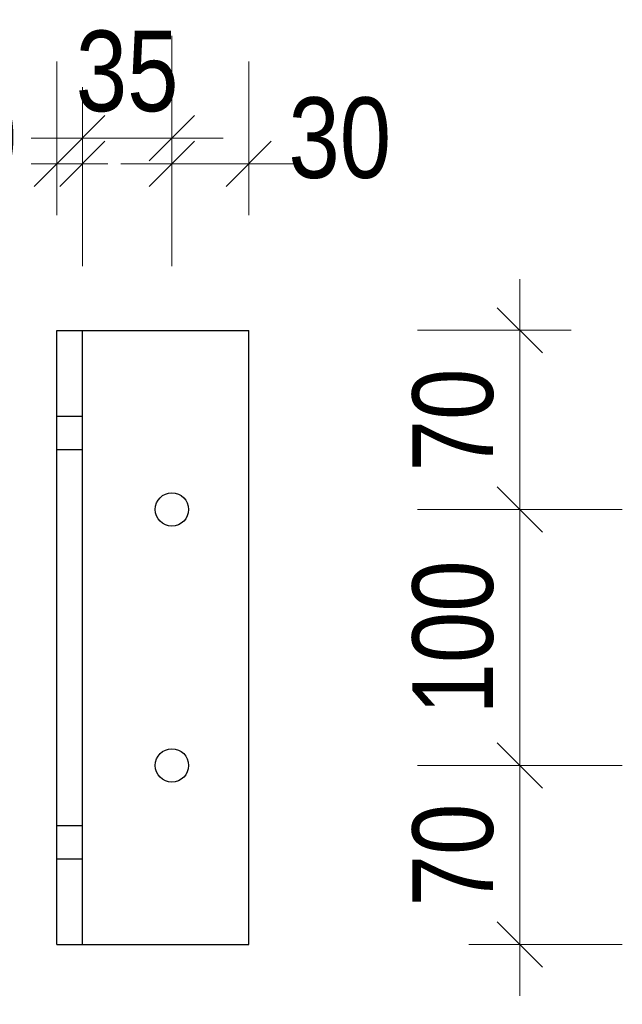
# Model space of a CAD drawing. Header units: millimetres. Extents: x 0 to 91, y -53.4 to 42.
# Tile 41 of 180: x 30.1 to 31.3, y -42.3 to -40.4. Entities that reach past the tile are written whole.
import ezdxf

# ---------------------------------------------------------------- set-up
doc = ezdxf.new("R2010")
doc.units = ezdxf.units.MM
doc.linetypes.add('HIDDENX2', pattern=[0.75, 0.5, -0.25])
doc.layers.add('Achsen', color=7, linetype='Continuous', lineweight=20)
doc.styles.add('Arial Narrow', font='ARIALN.TTF')
doc.dimstyles.new('Arch_Strakon_dimstyle', dxfattribs={"dimtxt": 1, "dimasz": 1, "dimexe": 1.25, "dimexo": 0.0625, "dimgap": 1, "dimtad": 0, "dimdec": 5, "dimzin": 12, "dimdsep": 46, "dimtxsty": 'Arial Narrow', "dimblk": 'Arrowhead_Tick', "dimsah": 1, "dimcen": 0, "dimse1": 1, "dimse2": 1, "dimclrd": 6, "dimclrt": 2, "dimazin": 0, "dimtfac": 1, "dimtdec": 4, "dimtmove": 0, "dimatfit": 3, "dimldrblk": 'NONE', "dimfxl": 1, "dimtvp": 1, "dimtolj": 1, "dimtzin": 0, "dimlwd": 13, "dimarcsym": 2})

# ---------------------------------------------------------------- blocks, each defined once
blk = doc.blocks.new('Arrowhead_Tick')
at = {"color": 0, "linetype": 'Continuous', "lineweight": -2}
for p, q in [((0, 20), (0, -10)), ((-1, 0), (0, 0)), ((10, 0), (0, 0))]:
    blk.add_line(p, q, dxfattribs=at)
at = {"color": 2, "linetype": 'Continuous', "lineweight": 35}
blk.add_line((4.42, 4.42), (-4.42, -4.42), dxfattribs=at)
blk = doc.blocks.new('*D350')
at = {"color": 6, "linetype": 'Continuous', "lineweight": 13}
for p, q in [((30.1859, -42.8408), (30.1759, -42.8408)), ((30.1959, -42.8408), (30.2459, -42.8408)), ((30.2559, -42.8408), (30.2659, -42.8408))]:
    blk.add_line(p, q, dxfattribs=at)
at = {"layer": 'Defpoints', "color": 0}
for p in [(30.1959, -42.2169), (30.2459, -42.2169), (30.2459, -42.8408)]:
    blk.add_point(p, dxfattribs=at)
at = {"color": 6, "lineweight": 13, "xscale": 0.01, "yscale": 0.01, "zscale": 0.01}
blk.add_blockref('Arrowhead_Tick', (30.1959, -42.8408), dxfattribs=at)
at = {"color": 6, "lineweight": 13, "xscale": 0.01, "yscale": 0.01, "zscale": 0.01, "rotation": 180}
blk.add_blockref('Arrowhead_Tick', (30.2459, -42.8408), dxfattribs=at)
at = {"color": 2, "lineweight": 35, "insert": (30.0179, -42.7908), "char_height": 0.1575, "attachment_point": 5, "style": 'Arial Narrow'}
blk.add_mtext('\\A1;10', dxfattribs=at)
blk = doc.blocks.new('_None')
blk = doc.blocks.new('*D351')
at = {"color": 6, "linetype": 'Continuous', "lineweight": 13}
blk.add_line((30.2559, -42.7908), (30.5609, -42.7908), dxfattribs=at)
at = {"layer": 'Defpoints', "color": 0}
for p in [(30.2459, -42.2169), (30.5709, -42.2169), (30.5709, -42.7908)]:
    blk.add_point(p, dxfattribs=at)
at = {"color": 6, "lineweight": 13, "xscale": 0.01, "yscale": 0.01, "zscale": 0.01}
blk.add_blockref('Arrowhead_Tick', (30.5709, -42.7908), dxfattribs=at)
at = {"color": 6, "lineweight": 13, "xscale": 0.01, "yscale": 0.01, "zscale": 0.01, "rotation": 180}
blk.add_blockref('Arrowhead_Tick', (30.2459, -42.7908), dxfattribs=at)
at = {"color": 2, "lineweight": 35, "insert": (30.4084, -42.6604), "char_height": 0.1575, "attachment_point": 5, "style": 'Arial Narrow'}
blk.add_mtext('\\A1;65', dxfattribs=at)
blk = doc.blocks.new('*D352')
at = {"color": 6, "linetype": 'Continuous', "lineweight": 13}
for p, q in [((30.1859, -40.6916), (30.1759, -40.6916)), ((30.1959, -40.6916), (30.2459, -40.6916)), ((30.2559, -40.6916), (30.2659, -40.6916))]:
    blk.add_line(p, q, dxfattribs=at)
at = {"layer": 'Defpoints', "color": 0}
for p in [(30.2459, -40.6916), (30.1959, -41.0169), (30.2459, -41.0169)]:
    blk.add_point(p, dxfattribs=at)
at = {"color": 6, "lineweight": 13, "xscale": 0.01, "yscale": 0.01, "zscale": 0.01}
blk.add_blockref('Arrowhead_Tick', (30.1959, -40.6916), dxfattribs=at)
at = {"color": 6, "lineweight": 13, "xscale": 0.01, "yscale": 0.01, "zscale": 0.01, "rotation": 180}
blk.add_blockref('Arrowhead_Tick', (30.2459, -40.6916), dxfattribs=at)
at = {"color": 2, "lineweight": 35, "insert": (30.0179, -40.6416), "char_height": 0.1575, "attachment_point": 5, "style": 'Arial Narrow'}
blk.add_mtext('\\A1;10', dxfattribs=at)
blk = doc.blocks.new('*D353')
at = {"color": 6, "linetype": 'Continuous', "lineweight": 13}
blk.add_line((30.2559, -40.6416), (30.4109, -40.6416), dxfattribs=at)
at = {"layer": 'Defpoints', "color": 0}
for p in [(30.4209, -40.6416), (30.2459, -41.0169), (30.4209, -41.3669)]:
    blk.add_point(p, dxfattribs=at)
at = {"color": 6, "lineweight": 13, "xscale": 0.01, "yscale": 0.01, "zscale": 0.01}
blk.add_blockref('Arrowhead_Tick', (30.4209, -40.6416), dxfattribs=at)
at = {"color": 6, "lineweight": 13, "xscale": 0.01, "yscale": 0.01, "zscale": 0.01, "rotation": 180}
blk.add_blockref('Arrowhead_Tick', (30.2459, -40.6416), dxfattribs=at)
at = {"color": 2, "lineweight": 35, "insert": (30.3334, -40.5112), "char_height": 0.1575, "attachment_point": 5, "style": 'Arial Narrow'}
blk.add_mtext('\\A1;35', dxfattribs=at)
blk = doc.blocks.new('*D354')
at = {"color": 6, "linetype": 'Continuous', "lineweight": 13}
blk.add_line((30.4309, -40.6916), (30.5609, -40.6916), dxfattribs=at)
at = {"layer": 'Defpoints', "color": 0}
for p in [(30.5709, -40.6916), (30.5709, -41.0169), (30.4209, -41.3669)]:
    blk.add_point(p, dxfattribs=at)
at = {"color": 6, "lineweight": 13, "xscale": 0.01, "yscale": 0.01, "zscale": 0.01}
blk.add_blockref('Arrowhead_Tick', (30.5709, -40.6916), dxfattribs=at)
at = {"color": 6, "lineweight": 13, "xscale": 0.01, "yscale": 0.01, "zscale": 0.01, "rotation": 180}
blk.add_blockref('Arrowhead_Tick', (30.4209, -40.6916), dxfattribs=at)
at = {"color": 2, "lineweight": 35, "insert": (30.7489, -40.6416), "char_height": 0.1575, "attachment_point": 5, "style": 'Arial Narrow'}
blk.add_mtext('\\A1;30', dxfattribs=at)
blk = doc.blocks.new('*D407')
at = {"color": 6, "linetype": 'Continuous', "lineweight": 13}
blk.add_line((31.1009, -42.2069), (31.1009, -41.8769), dxfattribs=at)
at = {"layer": 'Defpoints', "color": 0}
for p in [(30.4209, -41.8669), (31.1009, -41.8669), (30.5709, -42.2169)]:
    blk.add_point(p, dxfattribs=at)
at = {"color": 6, "lineweight": 13, "xscale": 0.01, "yscale": 0.01, "zscale": 0.01}
for p, rotation in [((31.1009, -41.8669), 89.99999999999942), ((31.1009, -42.2169), 269.9999999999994)]:
    blk.add_blockref('Arrowhead_Tick', p, dxfattribs=dict(at, rotation=rotation))
at = {"color": 2, "lineweight": 35, "insert": (30.9705, -42.0419), "char_height": 0.1575, "attachment_point": 5, "rotation": 90, "style": 'Arial Narrow'}
blk.add_mtext('\\A1;70', dxfattribs=at)
blk = doc.blocks.new('*D408')
at = {"color": 6, "linetype": 'Continuous', "lineweight": 13}
blk.add_line((31.1009, -41.8569), (31.1009, -41.3769), dxfattribs=at)
at = {"layer": 'Defpoints', "color": 0}
for p in [(30.4209, -41.3669), (31.1009, -41.3669), (30.4209, -41.8669)]:
    blk.add_point(p, dxfattribs=at)
at = {"color": 6, "lineweight": 13, "xscale": 0.01, "yscale": 0.01, "zscale": 0.01}
for p, rotation in [((31.1009, -41.3669), 90.0000000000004), ((31.1009, -41.8669), 270.0000000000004)]:
    blk.add_blockref('Arrowhead_Tick', p, dxfattribs=dict(at, rotation=rotation))
at = {"color": 2, "lineweight": 35, "insert": (30.9705, -41.6169), "char_height": 0.1575, "attachment_point": 5, "rotation": 90, "style": 'Arial Narrow'}
blk.add_mtext('\\A1;100', dxfattribs=at)
blk = doc.blocks.new('*D409')
at = {"color": 6, "linetype": 'Continuous', "lineweight": 13}
blk.add_line((31.1009, -41.3569), (31.1009, -41.0269), dxfattribs=at)
at = {"layer": 'Defpoints', "color": 0}
for p in [(30.5709, -41.0169), (31.1009, -41.0169), (30.4209, -41.3669)]:
    blk.add_point(p, dxfattribs=at)
at = {"color": 6, "lineweight": 13, "xscale": 0.01, "yscale": 0.01, "zscale": 0.01}
for p, rotation in [((31.1009, -41.0169), 90), ((31.1009, -41.3669), 270)]:
    blk.add_blockref('Arrowhead_Tick', p, dxfattribs=dict(at, rotation=rotation))
at = {"color": 2, "lineweight": 35, "insert": (30.9705, -41.1919), "char_height": 0.1575, "attachment_point": 5, "rotation": 90, "style": 'Arial Narrow'}
blk.add_mtext('\\A1;70', dxfattribs=at)

msp = doc.modelspace()

# ---------------------------------------------------------------- linework, layer by layer
at = {"color": 3, "linetype": 'HIDDENX2', "lineweight": 25, "ltscale": 0.5}
for p, q in [((30.195911, -41.1844261), (30.245911, -41.1844261)), ((30.195911, -41.2494261), (30.245911, -41.2494261)), ((30.195911, -41.9844261), (30.245911, -41.9844261)), ((30.195911, -42.0494261), (30.245911, -42.0494261))]:
    msp.add_line(p, q, dxfattribs=at)
at = {"layer": 'Achsen', "color": 3, "linetype": 'Continuous', "lineweight": 25}
for p, q in [((30.195911, -42.2169261), (30.195911, -41.0169261)), ((30.195911, -41.0169261), (30.245911, -41.0169261)), ((30.245911, -42.2169261), (30.245911, -41.0169261)), ((30.245911, -41.0169261), (30.570911, -41.0169261)), ((30.570911, -42.2169261), (30.570911, -41.0169261)), ((30.195911, -42.2169261), (30.245911, -42.2169261)), ((30.245911, -42.2169261), (30.570911, -42.2169261))]:
    msp.add_line(p, q, dxfattribs=at)
for centre in [(30.420911, -41.3669261), (30.420911, -41.8669261)]:
    msp.add_circle(centre, 0.0326, dxfattribs=at)

# ---------------------------------------------------------------- dimensions: what is measured, and where the dimension line sits
at = {"lineweight": 35}
for base, p1, p2, text, override, picture, middle in [((30.420911, -40.6416402), (30.245911, -41.0169261), (30.420911, -41.3669261), '35', {"dimscale": 0.01, "dimtxt": 15.75, "dimasz": 1, "dimgap": 5, "dimtad": 1, "dimjust": 0, "dimtih": 0, "dimtoh": 0, "dimdec": 3, "dimdsep": 46, "dimtxsty": 'Arial Narrow', "dimclrd": 6, "dimclrt": 2, "dimtix": 1, "dimtofl": 255, "dimtmove": 0, "dimatfit": 2, "dimfxl": 0, "dimfxlon": 0, "dimtvp": 31.746032, "dimlwd": 13}, '*D353', (30.333411, -40.6416402)), ((30.245911, -40.6916402), (30.195911, -41.0169261), (30.245911, -41.0169261), '10', {"dimscale": 0.01, "dimtxt": 15.75, "dimasz": 1, "dimgap": 5, "dimtad": 1, "dimjust": 0, "dimtih": 0, "dimtoh": 0, "dimdec": 3, "dimdsep": 46, "dimtxsty": 'Arial Narrow', "dimclrd": 6, "dimclrt": 2, "dimtix": 0, "dimtofl": 255, "dimtmove": 2, "dimatfit": 2, "dimfxl": 0, "dimfxlon": 0, "dimtvp": 31.746032, "dimlwd": 13}, '*D352', (30.017936, -40.6416402)), ((30.570911, -40.6916402), (30.420911, -41.3669261), (30.570911, -41.0169261), '30', {"dimscale": 0.01, "dimtxt": 15.75, "dimasz": 1, "dimgap": 5, "dimtad": 1, "dimjust": 4, "dimtih": 0, "dimtoh": 0, "dimdec": 3, "dimdsep": 46, "dimtxsty": 'Arial Narrow', "dimclrd": 6, "dimclrt": 2, "dimtix": 0, "dimtofl": 255, "dimtmove": 2, "dimatfit": 2, "dimfxl": 0, "dimfxlon": 0, "dimtvp": 31.746032, "dimlwd": 13}, '*D354', (30.748886, -40.6416402)), ((30.245911, -42.8407713), (30.195911, -42.2169261), (30.245911, -42.2169261), '10', {"dimscale": 0.01, "dimtxt": 15.75, "dimasz": 1, "dimgap": 5, "dimtad": 1, "dimjust": 0, "dimtih": 0, "dimtoh": 0, "dimdec": 3, "dimdsep": 46, "dimtxsty": 'Arial Narrow', "dimclrd": 6, "dimclrt": 2, "dimtix": 0, "dimtofl": 255, "dimtmove": 2, "dimatfit": 2, "dimfxl": 0, "dimfxlon": 0, "dimtvp": 31.746032, "dimlwd": 13}, '*D350', (30.017936, -42.7907713)), ((30.570911, -42.7907713), (30.245911, -42.2169261), (30.570911, -42.2169261), '65', {"dimscale": 0.01, "dimtxt": 15.75, "dimasz": 1, "dimgap": 5, "dimtad": 1, "dimjust": 0, "dimtih": 0, "dimtoh": 0, "dimdec": 3, "dimdsep": 46, "dimtxsty": 'Arial Narrow', "dimclrd": 6, "dimclrt": 2, "dimtix": 1, "dimtofl": 255, "dimtmove": 0, "dimatfit": 2, "dimfxl": 0, "dimfxlon": 0, "dimtvp": 31.746032, "dimlwd": 13}, '*D351', (30.408411, -42.7907713))]:
    dim = msp.add_linear_dim(base=base, p1=p1, p2=p2, text=text, dimstyle='Arch_Strakon_dimstyle', override=override, dxfattribs=at)
    dim.commit()
    dim.dimension.update_dxf_attribs({"geometry": picture, "text_midpoint": middle, "dimtype": 160})
for base, p1, p2, text, picture, middle in [((31.1009123, -41.0169261), (30.420911, -41.3669261), (30.570911, -41.0169261), '70', '*D409', (31.1009123, -41.1919261)), ((31.1009123, -41.3669261), (30.420911, -41.8669261), (30.420911, -41.3669261), '100', '*D408', (31.1009123, -41.6169261)), ((31.1009123, -41.8669261), (30.570911, -42.2169261), (30.420911, -41.8669261), '70', '*D407', (31.1009123, -42.0419261))]:
    dim = msp.add_linear_dim(base=base, p1=p1, p2=p2, angle=90, text=text, dimstyle='Arch_Strakon_dimstyle', override={"dimscale": 0.01, "dimtxt": 15.75, "dimasz": 1, "dimgap": 5, "dimtad": 1, "dimjust": 0, "dimtih": 0, "dimtoh": 0, "dimdec": 3, "dimdsep": 46, "dimtxsty": 'Arial Narrow', "dimclrd": 6, "dimclrt": 2, "dimtix": 1, "dimtofl": 255, "dimtmove": 0, "dimatfit": 2, "dimfxl": 0, "dimfxlon": 0, "dimtvp": 31.746032, "dimlwd": 13}, dxfattribs=at)
    dim.commit()
    dim.dimension.update_dxf_attribs({"geometry": picture, "text_midpoint": middle, "dimtype": 160})

doc.saveas('drawing.dxf')
